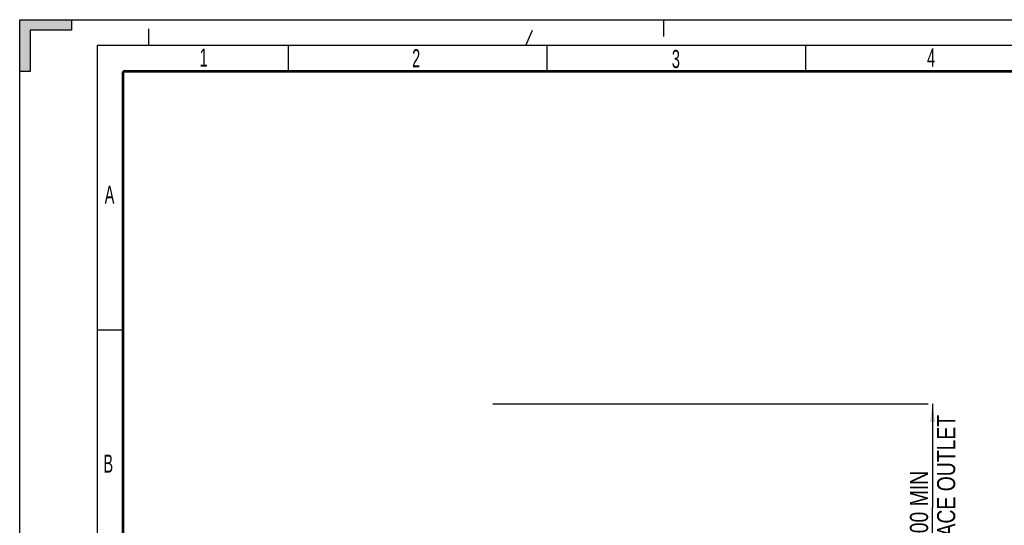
# Model space of a CAD drawing. Header units: millimetres. Extents: x 0 to 594, y 0 to 420.
# Tile 10 of 41: x 0 to 190, y 322 to 420. Entities that reach past the tile are written whole.
import ezdxf

# ---------------------------------------------------------------- set-up
doc = ezdxf.new("R2010")
doc.units = ezdxf.units.MM
doc.header["$LTSCALE"] = 32.67
doc.linetypes.add('DASHED', pattern=[0.2, 0.1, -0.1])
doc.layers.get('0').update_dxf_attribs({"linetype": 'CONTINUOUS'})
doc.styles.get("Standard").update_dxf_attribs({"font": 'txt', "width": 0.8})
doc.styles.add('TEXTSTYLE_2', font='txt', dxfattribs={"width": 0.6})
doc.dimstyles.new('DIMSTYLE_1', dxfattribs={"dimtxt": 3.5, "dimasz": 3.5, "dimexe": 1, "dimexo": 0, "dimgap": 0.875, "dimtad": 1, "dimlfac": 5, "dimdsep": 46, "dimtxsty": 'STANDARD', "dimblk": '_FILLED', "dimblk1": '_FILLED', "dimblk2": '_FILLED', "dimcen": 0.09, "dimclrt": 5, "dimadec": 0, "dimazin": 0, "dimtp": 0.01, "dimtm": 0.01, "dimtfac": 1, "dimtofl": 0, "dimtmove": 0, "dimatfit": 3, "dimldrblk": '_FILLED', "dimfxl": 1, "dimtolj": 1, "dimarcsym": 0})

# ---------------------------------------------------------------- blocks, each defined once
blk = doc.blocks.new('_FILLED')
at = {"color": 0, "linetype": 'BYBLOCK'}
blk.add_solid([(0, 0), (-1, 0.143), (-1, -0.143)], dxfattribs=at)
blk = doc.blocks.new('*D0')
at = {"color": 2, "linetype": 'CONTINUOUS'}
for p, q in [((152.11, 345.75), (175.66, 345.75)), ((176.53, 345.75), (176.53, 325.75)), ((176.53, 305.75), (176.53, 325.75)), ((152.11, 305.75), (175.66, 305.75))]:
    blk.add_line(p, q, dxfattribs=at)
at = {"color": 2, "linetype": 'CONTINUOUS', "xscale": 3.5, "yscale": 3.5, "zscale": 3.5}
for p, rotation in [((176.53, 345.75), 90), ((176.53, 305.75), 270)]:
    blk.add_blockref('_FILLED', p, dxfattribs=dict(at, rotation=rotation))
at = {"color": 5, "linetype": 'CONTINUOUS', "insert": (172.16, 325.75), "char_height": 3.5, "width": 44.8, "attachment_point": 2, "rotation": 90, "line_spacing_factor": 0.9}
blk.add_mtext('200 MIN\\PAIR SPACE OUTLET', dxfattribs=at)

msp = doc.modelspace()

# ---------------------------------------------------------------- hatches: boundary and pattern name
at = {"linetype": 'CONTINUOUS'}
msp.add_hatch(color=2, dxfattribs=at).paths.add_polyline_path([(0, 420), (10, 420), (10, 418), (2, 418), (2, 410), (0, 410)])

# ---------------------------------------------------------------- linework, layer by layer
at = {"color": 7, "linetype": 'CONTINUOUS'}
for p, q in [((0, 0), (0, 420)), ((0, 410), (0, 420)), ((0, 420), (10, 420)), ((0, 420), (594, 420)), ((10, 420), (10, 418)), ((2, 418), (2, 410)), ((10, 418), (2, 418)), ((52, 410), (52, 415)), ((102, 410), (102, 415)), ((152, 410), (152, 415)), ((2, 410), (0, 410)), ((20, 360), (15, 360)), ((91.5007, 345.7504), (152.1142, 345.7504))]:
    msp.add_line(p, q, dxfattribs=at)
at = {"color": 7, "linetype": 'DASHED'}
for p, q in [((25, 415), (25, 420)), ((97.8723, 415), (100, 420)), ((124.5, 420), (124.5, 415))]:
    msp.add_line(p, q, dxfattribs=at)
at = {"color": 2, "linetype": 'CONTINUOUS'}
for p, q in [((15, 415), (15, 5)), ((589, 415), (15, 415))]:
    msp.add_line(p, q, dxfattribs=at)
at = {"color": 7, "linetype": 'CONTINUOUS', "const_width": 0.5}
for points in [[(20, 10), (20, 410)], [(20, 410), (584, 410)]]:
    msp.add_lwpolyline(points, dxfattribs=at)

# ---------------------------------------------------------------- texts
at = {"color": 5, "linetype": 'CONTINUOUS', "char_height": 3.5, "width": 2.1, "attachment_point": 1, "line_spacing_factor": 0.9, "style": 'TEXTSTYLE_2'}
for s, insert in [('1', (34.8083, 414.4323)), ('2', (75.8867, 414.3106)), ('3', (126.115, 414.1596)), ('4', (175.4782, 414.4526)), ('A', (16.4395, 387.954)), ('B', (16.1893, 335.9737))]:
    msp.add_mtext(s, dxfattribs=dict(at, insert=insert))

# ---------------------------------------------------------------- dimensions: what is measured, and where the dimension line sits
at = {"color": 2, "linetype": 'CONTINUOUS'}
dim = msp.add_linear_dim(base=(176.5313, 305.7504), p1=(152.1142, 345.7504), p2=(152.1142, 305.7504), angle=270, text='<> MIN\\PAIR SPACE OUTLET', dimstyle='DIMSTYLE_1', dxfattribs=at)
dim.commit()
dim.dimension.update_dxf_attribs({"geometry": '*D0', "text_midpoint": (176.5313, 325.7504), "dimtype": 160})

doc.saveas('drawing.dxf')
